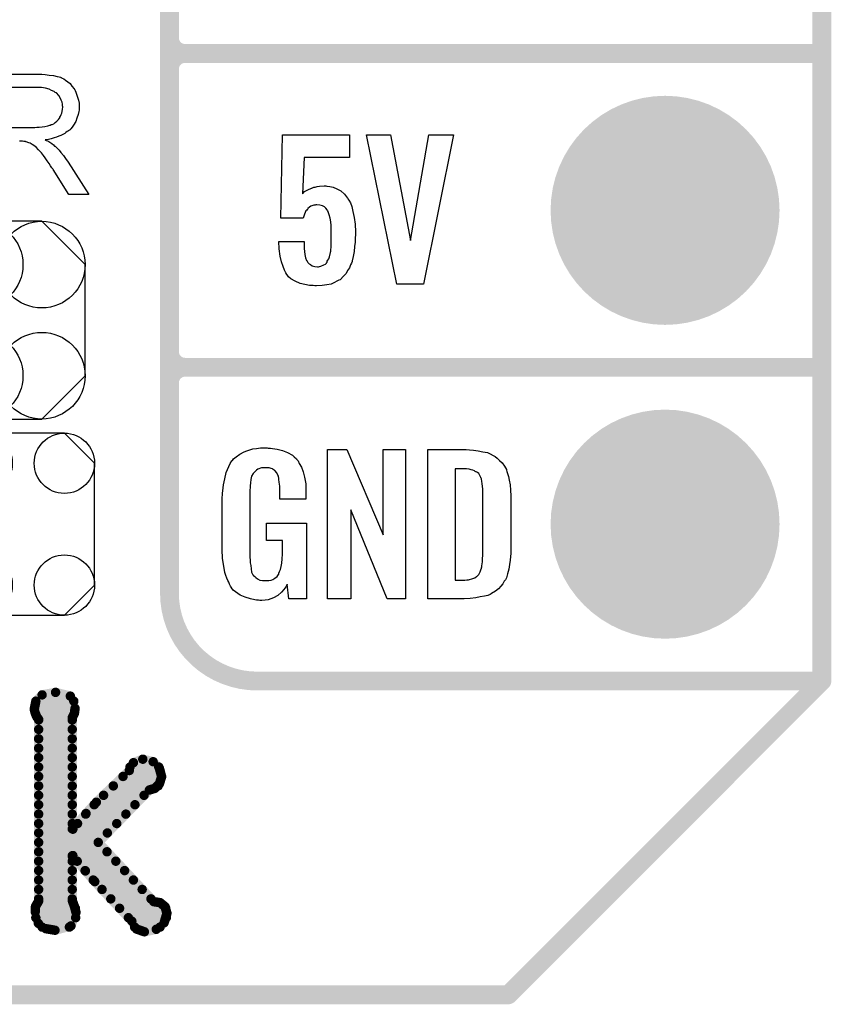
# Model space of a CAD drawing. Extents: x -0.07 to 0.95, y -0.15 to 2.1.
# Tile 6 of 14: x 0.69 to 0.95, y -0.15 to 0.16. Entities that reach past the tile are written whole.
import ezdxf

# ---------------------------------------------------------------- set-up
doc = ezdxf.new("R2010")
doc.units = 0
doc.layers.get('0').update_dxf_attribs({"linetype": 'CONTINUOUS'})
for name, color, linetype in [('gko', 6, 'CONTINUOUS'), ('gto', 2, 'CONTINUOUS'), ('gts', 1, 'CONTINUOUS')]:
    doc.layers.add(name, color=color, linetype=linetype)

# ---------------------------------------------------------------- blocks, each defined once
blk = doc.blocks.new('D97')
at = {"const_width": 0.003}
blk.add_lwpolyline([(-0.0015, 0, 1), (0.0015, 0, 1)], format="xyb", close=True, dxfattribs=at)
blk = doc.blocks.new('D99')
at = {"const_width": 0.0015}
blk.add_lwpolyline([(-0.00075, 0, 1), (0.00075, 0, 1)], format="xyb", close=True, dxfattribs=at)
blk = doc.blocks.new('D148')
blk.add_lwpolyline([(0.0227, -0.0194), (0.0227, 0.0194), (0.0131, 0.029), (-0.0131, 0.029), (-0.0227, 0.0194), (-0.0227, -0.0194), (-0.0131, -0.029), (0.0131, -0.029)], close=True)
for centre in [(-0.0131, 0.0194), (0.0131, 0.0194), (-0.0131, -0.0194), (0.0131, -0.0194)]:
    blk.add_circle(centre, 0.0096)
blk = doc.blocks.new('D156')
blk.add_lwpolyline([(-0.0237, 0.0177), (-0.0237, -0.0177), (-0.0099, -0.0315), (0.0099, -0.0315), (0.0237, -0.0177), (0.0237, 0.0177), (0.0099, 0.0315), (-0.0099, 0.0315)], close=True)
for centre in [(-0.0099, 0.0177), (0.0099, 0.0177), (-0.0099, -0.0177), (0.0099, -0.0177)]:
    blk.add_circle(centre, 0.0138)
blk = doc.blocks.new('D107')
at = {"const_width": 0.0365}
blk.add_lwpolyline([(-0.01825, 0, 1), (0.01825, 0, 1)], format="xyb", close=True, dxfattribs=at)

msp = doc.modelspace()

# ---------------------------------------------------------------- linework, layer by layer
at = {"layer": 'gko', "color": 6, "const_width": 0.006}
for points in [[(0.95, -0.05), (0.95, 2.01)], [(0.85, -0.15), (0.95, -0.05)], [(-0.05, -0.15), (0.85, -0.15)]]:
    msp.add_lwpolyline(points, dxfattribs=at)
at = {"layer": 'gto', "color": 2}
for points, const_width in [([(0.742, -0.022), (0.742, 0.722)], 0.006), ([(0.742, 0.155), (0.742, 0.245)], 0.006), ([(0.742, 0.155), (0.742, 0.155)], 0.006), ([(0.742, 0.155), (0.742, 0.155)], 0.006), ([(0.747, 0.15), (0.747, 0.15)], 0.006), ([(0.747, 0.15), (0.747, 0.15)], 0.006), ([(0.747, 0.15), (0.747, 0.15)], 0.006), ([(0.747, 0.15), (0.747, 0.15)], 0.006), ([(0.747, 0.15), (0.95, 0.15)], 0.006), ([(0.747, 0.15), (0.95, 0.15)], 0.006), ([(0.742, 0.055), (0.742, 0.145)], 0.006), ([(0.742, 0.055), (0.742, 0.055)], 0.006), ([(0.742, 0.055), (0.742, 0.055)], 0.006), ([(0.747, 0.05), (0.747, 0.05)], 0.006), ([(0.747, 0.05), (0.747, 0.05)], 0.006), ([(0.747, 0.05), (0.747, 0.05)], 0.006), ([(0.747, 0.05), (0.747, 0.05)], 0.006), ([(0.747, 0.05), (0.95, 0.05)], 0.006), ([(0.747, 0.05), (0.95, 0.05)], 0.006), ([(0.742, -0.022), (0.742, -0.022)], 0.006), ([(0.742, -0.022), (0.742, -0.022)], 0.006), ([(0.77, -0.05), (0.95, -0.05)], 0.006), ([(0.8996, -0.05), (0.939, -0.05)], 0.006), ([(0.6994, -0.0564), (0.7014, -0.0544)], 0.003), ([(0.7014, -0.0544), (0.7057, -0.0536)], 0.003), ([(0.7057, -0.0536), (0.7104, -0.0548)], 0.003), ([(0.7104, -0.0548), (0.7119, -0.0587)], 0.003), ([(0.6989, -0.059), (0.6994, -0.0564)], 0.003), ([(0.6994, -0.0564), (0.7115, -0.0564)], 0.003), ([(0.6989, -0.059), (0.6992, -0.0602)], 0.003), ([(0.699, -0.0594), (0.7118, -0.0594)], 0.003), ([(0.6992, -0.0602), (0.6997, -0.0614)], 0.003), ([(0.711, -0.0617), (0.7117, -0.0603)], 0.003), ([(0.7117, -0.0603), (0.7119, -0.0587)], 0.003), ([(0.6997, -0.0614), (0.7003, -0.0622)], 0.003), ([(0.7003, -0.1201), (0.7003, -0.0622)], 0.003), ([(0.7003, -0.0624), (0.711, -0.0624)], 0.003), ([(0.711, -0.0971), (0.711, -0.0617)], 0.003), ([(0.7003, -0.0654), (0.711, -0.0654)], 0.003), ([(0.7003, -0.0684), (0.711, -0.0684)], 0.003), ([(0.7003, -0.0714), (0.711, -0.0714)], 0.003), ([(0.7003, -0.0744), (0.711, -0.0744)], 0.003), ([(0.7292, -0.0785), (0.7305, -0.076)], 0.003), ([(0.7305, -0.076), (0.7335, -0.0749)], 0.003), ([(0.7335, -0.0749), (0.7368, -0.0757)], 0.003), ([(0.7368, -0.0757), (0.7388, -0.0778)], 0.003), ([(0.7003, -0.0774), (0.711, -0.0774)], 0.003), ([(0.7187, -0.0886), (0.7292, -0.0785)], 0.003), ([(0.7294, -0.0774), (0.7386, -0.0774)], 0.003), ([(0.7388, -0.0778), (0.7395, -0.0805)], 0.003), ([(0.7003, -0.0804), (0.711, -0.0804)], 0.003), ([(0.7272, -0.0804), (0.7395, -0.0804)], 0.003), ([(0.7373, -0.0842), (0.7388, -0.0827)], 0.003), ([(0.7388, -0.0827), (0.7395, -0.0805)], 0.003), ([(0.7003, -0.0834), (0.711, -0.0834)], 0.003), ([(0.7193, -0.1014), (0.7356, -0.0847)], 0.003), ([(0.7241, -0.0834), (0.7384, -0.0834)], 0.003), ([(0.7356, -0.0847), (0.7373, -0.0842)], 0.003), ([(0.7003, -0.0864), (0.711, -0.0864)], 0.003), ([(0.7154, -0.0922), (0.7187, -0.0886)], 0.003), ([(0.721, -0.0864), (0.7339, -0.0864)], 0.003), ([(0.7003, -0.0894), (0.711, -0.0894)], 0.003), ([(0.7003, -0.0924), (0.711, -0.0924)], 0.003), ([(0.7112, -0.0972), (0.7154, -0.0922)], 0.003), ([(0.7153, -0.0924), (0.7281, -0.0924)], 0.003), ([(0.718, -0.0894), (0.731, -0.0894)], 0.003), ([(0.7003, -0.0954), (0.711, -0.0954)], 0.003), ([(0.7127, -0.0954), (0.7252, -0.0954)], 0.003), ([(0.7003, -0.0984), (0.7222, -0.0984)], 0.003), ([(0.711, -0.0971), (0.7112, -0.0972)], 0.003), ([(0.7003, -0.1014), (0.7193, -0.1014)], 0.003), ([(0.7193, -0.1014), (0.737, -0.1203)], 0.003), ([(0.7003, -0.1044), (0.7221, -0.1044)], 0.003), ([(0.7003, -0.1074), (0.711, -0.1074)], 0.003), ([(0.711, -0.1057), (0.7112, -0.1056)], 0.003), ([(0.711, -0.1199), (0.711, -0.1057)], 0.003), ([(0.7112, -0.1056), (0.7152, -0.1105)], 0.003), ([(0.7126, -0.1074), (0.7249, -0.1074)], 0.003), ([(0.7003, -0.1104), (0.711, -0.1104)], 0.003), ([(0.7151, -0.1104), (0.7277, -0.1104)], 0.003), ([(0.7152, -0.1105), (0.7182, -0.1139)], 0.003), ([(0.7003, -0.1134), (0.711, -0.1134)], 0.003), ([(0.7177, -0.1134), (0.7305, -0.1134)], 0.003), ([(0.7182, -0.1139), (0.73, -0.1265)], 0.003), ([(0.7003, -0.1164), (0.711, -0.1164)], 0.003), ([(0.7205, -0.1164), (0.7333, -0.1164)], 0.003), ([(0.6993, -0.1218), (0.7003, -0.1201)], 0.003), ([(0.7003, -0.1194), (0.711, -0.1194)], 0.003), ([(0.711, -0.1199), (0.7117, -0.1218)], 0.003), ([(0.7233, -0.1194), (0.7361, -0.1194)], 0.003), ([(0.737, -0.1203), (0.739, -0.1206)], 0.003), ([(0.739, -0.1206), (0.7406, -0.1219)], 0.003), ([(0.6992, -0.1235), (0.6993, -0.1218)], 0.003), ([(0.6992, -0.1224), (0.712, -0.1224)], 0.003), ([(0.6992, -0.1235), (0.7002, -0.1272)], 0.003), ([(0.7106, -0.128), (0.7122, -0.1237)], 0.003), ([(0.7117, -0.1218), (0.7122, -0.1237)], 0.003), ([(0.7261, -0.1224), (0.7408, -0.1224)], 0.003), ([(0.7406, -0.1219), (0.7412, -0.124)], 0.003), ([(0.6994, -0.1254), (0.7121, -0.1254)], 0.003), ([(0.7289, -0.1254), (0.741, -0.1254)], 0.003), ([(0.73, -0.1265), (0.7315, -0.129)], 0.003), ([(0.7403, -0.127), (0.7412, -0.124)], 0.003), ([(0.7002, -0.1272), (0.7026, -0.1289)], 0.003), ([(0.7014, -0.1284), (0.7101, -0.1284)], 0.003), ([(0.7026, -0.1289), (0.7055, -0.1294)], 0.003), ([(0.7055, -0.1294), (0.7106, -0.128)], 0.003), ([(0.7309, -0.1284), (0.739, -0.1284)], 0.003), ([(0.7315, -0.129), (0.734, -0.1299)], 0.003), ([(0.734, -0.1299), (0.7378, -0.1291)], 0.003), ([(0.7378, -0.1291), (0.7403, -0.127)], 0.003)]:
    msp.add_lwpolyline(points, dxfattribs=dict(at, const_width=const_width))
at = {"layer": 'gto', "color": 2, "const_width": 0.006}
for points in [[(0.742, 0.155, 0.414214), (0.747, 0.15)], [(0.747, 0.15, 0.414214), (0.742, 0.145)], [(0.747, 0.15, 0.414214), (0.742, 0.145)], [(0.742, 0.055, 0.414214), (0.747, 0.05)], [(0.747, 0.05, 0.414214), (0.742, 0.045)], [(0.747, 0.05, 0.414214), (0.742, 0.045)], [(0.742, -0.022, 0.414214), (0.77, -0.05)]]:
    msp.add_lwpolyline(points, format="xyb", dxfattribs=at)
at = {"layer": 'gto', "color": 2}
for points in [[(0.6825, 0.1434), (0.7003, 0.1434), (0.7008, 0.1434)], [(0.7008, 0.1434), (0.7013, 0.1434), (0.7024, 0.1433), (0.7037, 0.1431), (0.705, 0.143), (0.7062, 0.1427), (0.7068, 0.1425), (0.7073, 0.1424), (0.7074, 0.1424), (0.7074, 0.1423), (0.7078, 0.1421), (0.7083, 0.1419), (0.7089, 0.1415), (0.7096, 0.141), (0.7103, 0.1404), (0.7109, 0.1396), (0.7116, 0.1387), (0.7116, 0.1386), (0.7117, 0.1386), (0.7119, 0.1382), (0.7121, 0.1377), (0.7124, 0.137), (0.7127, 0.1361), (0.713, 0.1351), (0.7132, 0.1341), (0.7132, 0.1329), (0.7132, 0.1329), (0.7132, 0.1328), (0.7132, 0.1325), (0.7132, 0.1322), (0.7132, 0.1319), (0.7131, 0.1315), (0.7129, 0.1305), (0.7125, 0.1294), (0.7121, 0.1283), (0.7114, 0.1271), (0.711, 0.1265), (0.7106, 0.126), (0.7105, 0.1259), (0.7104, 0.1259), (0.7103, 0.1257), (0.7101, 0.1255), (0.7098, 0.1253), (0.7094, 0.1251), (0.709, 0.1248), (0.7086, 0.1245), (0.708, 0.1242), (0.7074, 0.1239), (0.7067, 0.1236), (0.706, 0.1233), (0.7052, 0.1231), (0.7043, 0.1228), (0.7034, 0.1226), (0.7024, 0.1225), (0.7025, 0.1224), (0.7027, 0.1223), (0.7031, 0.1221), (0.7035, 0.1219), (0.7045, 0.1213), (0.705, 0.1209), (0.7054, 0.1205), (0.7056, 0.1204), (0.7058, 0.1202), (0.7063, 0.1197), (0.7068, 0.1192), (0.7074, 0.1184), (0.7082, 0.1175), (0.7089, 0.1165), (0.7097, 0.1154), (0.7163, 0.105), (0.7099, 0.105), (0.7049, 0.113), (0.7049, 0.113), (0.7048, 0.1132), (0.7047, 0.1133), (0.7045, 0.1135), (0.7041, 0.1142), (0.7036, 0.1149), (0.703, 0.1158), (0.7024, 0.1167), (0.7018, 0.1175), (0.7012, 0.1183), (0.7012, 0.1183), (0.701, 0.1185), (0.7007, 0.1189), (0.7003, 0.1193), (0.6995, 0.1201), (0.6991, 0.1205), (0.6986, 0.1208), (0.6986, 0.1209), (0.6985, 0.1209), (0.6982, 0.121), (0.6979, 0.1212), (0.6976, 0.1214), (0.6972, 0.1215), (0.6963, 0.1218), (0.6962, 0.1218), (0.6961, 0.1219), (0.6959, 0.1219), (0.6956, 0.1219), (0.6952, 0.122), (0.6948, 0.122), (0.6942, 0.122)], [(0.6997, 0.1391), (0.6876, 0.1391)], [(0.6876, 0.1264), (0.6991, 0.1264), (0.6997, 0.1265), (0.7005, 0.1265), (0.7014, 0.1266), (0.7023, 0.1267), (0.7032, 0.1269), (0.7039, 0.1271), (0.7041, 0.1271), (0.7043, 0.1273), (0.7046, 0.1274), (0.7051, 0.1276), (0.7056, 0.128), (0.7061, 0.1284), (0.7066, 0.1289), (0.7069, 0.1294), (0.707, 0.1295), (0.7071, 0.1297), (0.7073, 0.13), (0.7075, 0.1305), (0.7077, 0.131), (0.7078, 0.1315), (0.7079, 0.1322), (0.708, 0.1329), (0.708, 0.1329), (0.708, 0.133), (0.7079, 0.1333), (0.7079, 0.1338), (0.7078, 0.1345), (0.7075, 0.1351), (0.7072, 0.1359), (0.7067, 0.1366), (0.706, 0.1374), (0.7059, 0.1374), (0.7056, 0.1376), (0.7052, 0.1379), (0.7044, 0.1382), (0.7036, 0.1386), (0.7025, 0.1389), (0.7012, 0.1391), (0.6997, 0.1391)], [(0.7994, 0.1168), (0.7849, 0.1168), (0.7844, 0.1053), (0.7845, 0.1054), (0.7846, 0.1055), (0.7851, 0.106), (0.7861, 0.1065), (0.7873, 0.1071), (0.7874, 0.1071), (0.7876, 0.1072), (0.788, 0.1074), (0.7885, 0.1074), (0.7891, 0.1076), (0.7898, 0.1077), (0.7913, 0.1078), (0.7918, 0.1078), (0.7922, 0.1077), (0.7931, 0.1076), (0.7942, 0.1074), (0.7954, 0.1069), (0.7966, 0.1062), (0.7978, 0.1052), (0.7988, 0.1039), (0.7989, 0.1037), (0.7992, 0.1032), (0.7997, 0.1024), (0.8001, 0.1012), (0.8005, 0.0996), (0.8009, 0.0977), (0.8012, 0.0956), (0.8013, 0.0931), (0.8013, 0.093), (0.8013, 0.0928), (0.8013, 0.0926), (0.8013, 0.0922), (0.8012, 0.0912), (0.8012, 0.0899), (0.801, 0.0885), (0.8009, 0.0869), (0.8006, 0.0853), (0.8002, 0.0839), (0.8002, 0.0837), (0.8, 0.0832), (0.7997, 0.0826), (0.7994, 0.0817), (0.7988, 0.0808), (0.7983, 0.0799), (0.7974, 0.0789), (0.7965, 0.078), (0.7964, 0.0779), (0.796, 0.0777), (0.7954, 0.0774), (0.7946, 0.077), (0.7935, 0.0765), (0.7922, 0.0763), (0.7907, 0.076), (0.7889, 0.0759), (0.7883, 0.0759), (0.7878, 0.076), (0.7873, 0.076), (0.7866, 0.0761), (0.7852, 0.0764), (0.7837, 0.0767), (0.7821, 0.0774), (0.7807, 0.0782), (0.78, 0.0788), (0.7795, 0.0794), (0.7794, 0.0796), (0.7791, 0.0801), (0.7787, 0.0809), (0.7782, 0.0821), (0.7777, 0.0836), (0.7773, 0.0854), (0.777, 0.0877), (0.7769, 0.0901), (0.7849, 0.0901), (0.7849, 0.09), (0.7849, 0.0895), (0.7849, 0.0888), (0.7849, 0.0878), (0.785, 0.0869), (0.7852, 0.0859), (0.7854, 0.0849), (0.7857, 0.084), (0.7858, 0.084), (0.7859, 0.0838), (0.7861, 0.0834), (0.7865, 0.083), (0.787, 0.0827), (0.7875, 0.0823), (0.7883, 0.0821), (0.7892, 0.082), (0.7895, 0.082), (0.7898, 0.0821), (0.7903, 0.0822), (0.7912, 0.0826), (0.7917, 0.0828), (0.7921, 0.0832), (0.7921, 0.0833), (0.7923, 0.0835), (0.7923, 0.0838), (0.7925, 0.0841), (0.7928, 0.0846), (0.793, 0.0852), (0.7933, 0.0866), (0.7933, 0.0867), (0.7934, 0.087), (0.7934, 0.0875), (0.7935, 0.0882), (0.7935, 0.089), (0.7935, 0.0901), (0.7935, 0.0913), (0.7935, 0.0926), (0.7935, 0.0926), (0.7935, 0.0927), (0.7935, 0.0933), (0.7935, 0.0941), (0.7935, 0.0952), (0.7934, 0.0963), (0.7932, 0.0975), (0.7929, 0.0986), (0.7926, 0.0995), (0.7926, 0.0996), (0.7924, 0.0999), (0.7923, 0.1002), (0.7919, 0.1007), (0.7914, 0.1011), (0.7908, 0.1014), (0.7899, 0.1017), (0.789, 0.1018), (0.7887, 0.1018), (0.7885, 0.1017), (0.788, 0.1016), (0.7871, 0.1013), (0.7866, 0.101), (0.7861, 0.1006), (0.7861, 0.1005), (0.786, 0.1004), (0.7858, 0.1001), (0.7855, 0.0998), (0.785, 0.0988), (0.7846, 0.0975), (0.7775, 0.0975), (0.778, 0.1241), (0.7994, 0.1241), (0.7994, 0.1168)], [(0.823, 0.0765), (0.8145, 0.0765), (0.8048, 0.1241), (0.8125, 0.1241), (0.8188, 0.0904), (0.8247, 0.1241), (0.8325, 0.1241), (0.823, 0.0765)], [(0.7735, 0.0242), (0.7742, 0.0242), (0.7748, 0.0241), (0.7763, 0.0239), (0.778, 0.0235), (0.7796, 0.0228), (0.7812, 0.022), (0.7818, 0.0215), (0.7825, 0.0208), (0.7826, 0.0206), (0.783, 0.0202), (0.7834, 0.0193), (0.7841, 0.0182), (0.7846, 0.0167), (0.7851, 0.015), (0.7855, 0.0129), (0.7855, 0.0105), (0.7855, 0.008), (0.7772, 0.008), (0.7772, 0.0106), (0.7772, 0.0107), (0.7772, 0.0111), (0.7772, 0.0116), (0.7772, 0.0121), (0.777, 0.0134), (0.7769, 0.0142), (0.7769, 0.0147), (0.7769, 0.0148), (0.7768, 0.015), (0.7768, 0.0153), (0.7766, 0.0156), (0.7762, 0.0164), (0.7756, 0.0171), (0.7754, 0.0172), (0.7751, 0.0174), (0.7748, 0.0176), (0.7744, 0.0177), (0.7738, 0.0179), (0.7732, 0.0179), (0.7721, 0.0179), (0.7718, 0.0179), (0.7713, 0.0179), (0.7702, 0.0175), (0.7697, 0.0172), (0.7693, 0.0168), (0.7691, 0.0166), (0.7687, 0.0161), (0.7682, 0.0153), (0.7679, 0.0142), (0.7679, 0.0141), (0.7679, 0.0139), (0.7678, 0.0135), (0.7678, 0.013), (0.7677, 0.0124), (0.7677, 0.0117), (0.7676, 0.0108), (0.7676, 0.0099), (0.7676, -0.01), (0.7676, -0.0102), (0.7676, -0.0106), (0.7677, -0.0114), (0.7677, -0.0123), (0.7679, -0.0132), (0.7681, -0.0142), (0.7682, -0.0153), (0.7686, -0.0161), (0.7687, -0.0162), (0.7688, -0.0164), (0.7692, -0.0167), (0.7695, -0.017), (0.7701, -0.0174), (0.7708, -0.0178), (0.7717, -0.0179), (0.7727, -0.018), (0.7732, -0.018), (0.7737, -0.0179), (0.7744, -0.0178), (0.775, -0.0176), (0.7756, -0.0172), (0.7763, -0.0167), (0.7768, -0.016), (0.7769, -0.0159), (0.7769, -0.0156), (0.7771, -0.0151), (0.7774, -0.0144), (0.7776, -0.0135), (0.7778, -0.0124), (0.7779, -0.0111), (0.778, -0.0096), (0.778, -0.0052), (0.7729, -0.0052), (0.7729, 0.0003), (0.7857, 0.0003), (0.7857, -0.0238), (0.7801, -0.0238), (0.7795, -0.0191), (0.7795, -0.0192), (0.7794, -0.0193), (0.7791, -0.02), (0.7785, -0.0208), (0.7777, -0.0217), (0.7766, -0.0227), (0.7752, -0.0235), (0.7735, -0.0241), (0.7725, -0.0242), (0.7715, -0.0243), (0.7708, -0.0243), (0.7704, -0.0242), (0.7698, -0.0242), (0.7692, -0.0241), (0.7678, -0.0238), (0.7661, -0.0233), (0.7645, -0.0226), (0.7631, -0.0216), (0.7623, -0.021), (0.7618, -0.0203), (0.7618, -0.0202), (0.7617, -0.0201), (0.7615, -0.0198), (0.7613, -0.0195), (0.7611, -0.0191), (0.7609, -0.0185), (0.7606, -0.0179), (0.7603, -0.0172), (0.76, -0.0164), (0.7597, -0.0154), (0.7593, -0.0134), (0.7589, -0.0109), (0.7588, -0.0081), (0.7588, 0.0079), (0.7588, 0.008), (0.7588, 0.0082), (0.7588, 0.0086), (0.7589, 0.0092), (0.7589, 0.0099), (0.759, 0.0106), (0.7592, 0.0125), (0.7596, 0.0144), (0.7601, 0.0165), (0.7609, 0.0184), (0.7613, 0.0193), (0.7619, 0.0202), (0.7619, 0.0203), (0.7621, 0.0203), (0.7624, 0.0208), (0.7633, 0.0215), (0.7644, 0.0223), (0.7658, 0.023), (0.7667, 0.0234), (0.7676, 0.0237), (0.7686, 0.024), (0.7698, 0.0241), (0.771, 0.0243), (0.7731, 0.0243), (0.7735, 0.0242)], [(0.8172, -0.0238), (0.8114, -0.0238), (0.7998, 0.0046), (0.7998, -0.0238), (0.7924, -0.0238), (0.7924, 0.0238), (0.7985, 0.0238), (0.8101, -0.0034), (0.8101, 0.0238), (0.8172, 0.0238), (0.8172, -0.0238)], [(0.8376, 0.0237), (0.8389, 0.0236), (0.8404, 0.0234), (0.8419, 0.0231), (0.8434, 0.0228), (0.8447, 0.0222), (0.8448, 0.0221), (0.8452, 0.0219), (0.8458, 0.0216), (0.8465, 0.021), (0.8472, 0.0203), (0.8481, 0.0195), (0.8488, 0.0185), (0.8494, 0.0174), (0.8495, 0.0172), (0.8496, 0.0168), (0.8498, 0.0161), (0.8501, 0.0152), (0.8503, 0.014), (0.8506, 0.0125), (0.8507, 0.0108), (0.8508, 0.009), (0.8508, -0.0083), (0.8508, -0.0084), (0.8508, -0.0086), (0.8508, -0.0089), (0.8508, -0.0093), (0.8507, -0.0103), (0.8506, -0.0115), (0.8504, -0.0129), (0.8502, -0.0143), (0.8498, -0.0158), (0.8494, -0.0171), (0.8493, -0.0173), (0.8491, -0.0177), (0.8487, -0.0182), (0.8483, -0.019), (0.8476, -0.0198), (0.8469, -0.0206), (0.8459, -0.0214), (0.8447, -0.0221), (0.8446, -0.0222), (0.8442, -0.0224), (0.8435, -0.0227), (0.8424, -0.0229), (0.8411, -0.0232), (0.8397, -0.0235), (0.8379, -0.0237), (0.836, -0.0238), (0.8244, -0.0238), (0.8244, 0.0238), (0.8366, 0.0238), (0.8376, 0.0237)], [(0.8367, 0.0176), (0.8331, 0.0176), (0.8331, -0.0178), (0.8362, -0.0178), (0.8368, -0.0177), (0.8373, -0.0177), (0.8387, -0.0173), (0.8394, -0.0171), (0.8399, -0.0167), (0.84, -0.0167), (0.8401, -0.0166), (0.8406, -0.016), (0.8411, -0.0152), (0.8413, -0.0146), (0.8415, -0.014), (0.8415, -0.0139), (0.8416, -0.0136), (0.8416, -0.0132), (0.8417, -0.0127), (0.8418, -0.0119), (0.8418, -0.011), (0.8419, -0.0099), (0.8419, -0.0087), (0.8419, 0.0095), (0.8419, 0.0097), (0.8419, 0.0101), (0.8419, 0.0106), (0.8419, 0.0113), (0.8417, 0.0129), (0.8416, 0.0137), (0.8415, 0.0143), (0.8415, 0.0144), (0.8414, 0.0146), (0.8413, 0.0149), (0.8411, 0.0153), (0.8406, 0.0161), (0.8402, 0.0165), (0.8398, 0.0167), (0.8397, 0.0167), (0.8395, 0.0168), (0.8392, 0.017), (0.8387, 0.0172), (0.8382, 0.0173), (0.8375, 0.0175), (0.8367, 0.0176)]]:
    msp.add_lwpolyline(points, dxfattribs=at)

# ---------------------------------------------------------------- block references
at = {"layer": 'gko'}
for p in [(0.95, -0.05), (0.95, -0.05), (0.85, -0.15)]:
    msp.add_blockref('D97', p, dxfattribs=at)
at = {"layer": 'gto'}
for name, p in [('D97', (0.742, 0.155)), ('D97', (0.742, 0.155)), ('D97', (0.742, 0.155)), ('D97', (0.742, 0.155)), ('D97', (0.747, 0.15)), ('D97', (0.747, 0.15)), ('D97', (0.747, 0.15)), ('D97', (0.747, 0.15)), ('D97', (0.747, 0.15)), ('D97', (0.747, 0.15)), ('D97', (0.747, 0.15)), ('D97', (0.747, 0.15)), ('D97', (0.747, 0.15)), ('D97', (0.95, 0.15)), ('D97', (0.95, 0.15)), ('D97', (0.742, 0.145)), ('D97', (0.742, 0.145)), ('D97', (0.742, 0.145)), ('D97', (0.742, 0.055)), ('D97', (0.742, 0.055)), ('D97', (0.742, 0.055)), ('D97', (0.742, 0.055)), ('D97', (0.747, 0.05)), ('D97', (0.747, 0.05)), ('D97', (0.747, 0.05)), ('D97', (0.747, 0.05)), ('D97', (0.747, 0.05)), ('D97', (0.747, 0.05)), ('D97', (0.747, 0.05)), ('D97', (0.747, 0.05)), ('D97', (0.747, 0.05)), ('D97', (0.95, 0.05)), ('D97', (0.95, 0.05)), ('D97', (0.742, 0.045)), ('D97', (0.742, 0.045)), ('D97', (0.742, -0.022)), ('D97', (0.742, -0.022)), ('D97', (0.742, -0.022)), ('D97', (0.742, -0.022)), ('D97', (0.77, -0.05)), ('D97', (0.77, -0.05)), ('D97', (0.8996, -0.05)), ('D97', (0.939, -0.05)), ('D97', (0.95, -0.05)), ('D99', (0.7014, -0.0544)), ('D99', (0.7014, -0.0544)), ('D99', (0.7057, -0.0536)), ('D99', (0.7057, -0.0536)), ('D99', (0.7104, -0.0548)), ('D99', (0.7104, -0.0548)), ('D99', (0.6994, -0.0564)), ('D99', (0.6994, -0.0564)), ('D99', (0.6994, -0.0564)), ('D99', (0.7115, -0.0564)), ('D99', (0.6989, -0.059)), ('D99', (0.6989, -0.059)), ('D99', (0.699, -0.0594)), ('D99', (0.6992, -0.0602)), ('D99', (0.7117, -0.0603)), ('D99', (0.7118, -0.0594)), ('D99', (0.7119, -0.0587)), ('D99', (0.7119, -0.0587)), ('D99', (0.6997, -0.0614)), ('D99', (0.7003, -0.0622)), ('D99', (0.7003, -0.0622)), ('D99', (0.7003, -0.0624)), ('D99', (0.711, -0.0617)), ('D99', (0.711, -0.0617)), ('D99', (0.711, -0.0624)), ('D99', (0.7003, -0.0654)), ('D99', (0.711, -0.0654)), ('D99', (0.7003, -0.0684)), ('D99', (0.711, -0.0684)), ('D99', (0.7003, -0.0714)), ('D99', (0.711, -0.0714)), ('D99', (0.7003, -0.0744)), ('D99', (0.711, -0.0744)), ('D99', (0.7305, -0.076)), ('D99', (0.7305, -0.076)), ('D99', (0.7335, -0.0749)), ('D99', (0.7335, -0.0749)), ('D99', (0.7368, -0.0757)), ('D99', (0.7368, -0.0757)), ('D99', (0.7003, -0.0774)), ('D99', (0.711, -0.0774)), ('D99', (0.7292, -0.0785)), ('D99', (0.7292, -0.0785)), ('D99', (0.7294, -0.0774)), ('D99', (0.7386, -0.0774)), ('D99', (0.7388, -0.0778)), ('D99', (0.7388, -0.0778)), ('D99', (0.7003, -0.0804)), ('D99', (0.711, -0.0804)), ('D99', (0.7272, -0.0804)), ('D99', (0.7388, -0.0827)), ('D99', (0.7395, -0.0804)), ('D99', (0.7395, -0.0805)), ('D99', (0.7395, -0.0805)), ('D99', (0.7003, -0.0834)), ('D99', (0.711, -0.0834)), ('D99', (0.7241, -0.0834)), ('D99', (0.7356, -0.0847)), ('D99', (0.7373, -0.0842)), ('D99', (0.7384, -0.0834)), ('D99', (0.7003, -0.0864)), ('D99', (0.711, -0.0864)), ('D99', (0.7187, -0.0886)), ('D99', (0.7187, -0.0886)), ('D99', (0.721, -0.0864)), ('D99', (0.7339, -0.0864)), ('D99', (0.7003, -0.0894)), ('D99', (0.7003, -0.0924)), ('D99', (0.711, -0.0894)), ('D99', (0.711, -0.0924)), ('D99', (0.7153, -0.0924)), ('D99', (0.7154, -0.0922)), ('D99', (0.7154, -0.0922)), ('D99', (0.718, -0.0894)), ('D99', (0.7281, -0.0924)), ('D99', (0.731, -0.0894)), ('D99', (0.7003, -0.0954)), ('D99', (0.711, -0.0954)), ('D99', (0.7127, -0.0954)), ('D99', (0.7252, -0.0954)), ('D99', (0.7003, -0.0984)), ('D99', (0.711, -0.0971)), ('D99', (0.711, -0.0971)), ('D99', (0.7112, -0.0972)), ('D99', (0.7112, -0.0972)), ('D99', (0.7222, -0.0984)), ('D99', (0.7003, -0.1014)), ('D99', (0.7193, -0.1014)), ('D99', (0.7193, -0.1014)), ('D99', (0.7193, -0.1014)), ('D99', (0.7003, -0.1044)), ('D99', (0.7221, -0.1044)), ('D99', (0.7003, -0.1074)), ('D99', (0.711, -0.1057)), ('D99', (0.711, -0.1074)), ('D99', (0.7112, -0.1056)), ('D99', (0.7126, -0.1074)), ('D99', (0.7249, -0.1074)), ('D99', (0.7003, -0.1104)), ('D99', (0.711, -0.1104)), ('D99', (0.7151, -0.1104)), ('D99', (0.7152, -0.1105)), ('D99', (0.7277, -0.1104)), ('D99', (0.7003, -0.1134)), ('D99', (0.711, -0.1134)), ('D99', (0.7177, -0.1134)), ('D99', (0.7182, -0.1139)), ('D99', (0.7305, -0.1134)), ('D99', (0.7003, -0.1164)), ('D99', (0.711, -0.1164)), ('D99', (0.7205, -0.1164)), ('D99', (0.7333, -0.1164)), ('D99', (0.7003, -0.1194)), ('D99', (0.7003, -0.1201)), ('D99', (0.7003, -0.1201)), ('D99', (0.711, -0.1194)), ('D99', (0.711, -0.1199)), ('D99', (0.711, -0.1199)), ('D99', (0.7233, -0.1194)), ('D99', (0.7361, -0.1194)), ('D99', (0.737, -0.1203)), ('D99', (0.737, -0.1203)), ('D99', (0.739, -0.1206)), ('D99', (0.739, -0.1206)), ('D99', (0.6992, -0.1224)), ('D99', (0.6992, -0.1235)), ('D99', (0.6992, -0.1235)), ('D99', (0.6993, -0.1218)), ('D99', (0.6993, -0.1218)), ('D99', (0.7117, -0.1218)), ('D99', (0.7117, -0.1218)), ('D99', (0.712, -0.1224)), ('D99', (0.7122, -0.1237)), ('D99', (0.7122, -0.1237)), ('D99', (0.7261, -0.1224)), ('D99', (0.7406, -0.1219)), ('D99', (0.7406, -0.1219)), ('D99', (0.7408, -0.1224)), ('D99', (0.6994, -0.1254)), ('D99', (0.7121, -0.1254)), ('D99', (0.7289, -0.1254)), ('D99', (0.73, -0.1265)), ('D99', (0.7403, -0.127)), ('D99', (0.741, -0.1254)), ('D99', (0.7412, -0.124)), ('D99', (0.7412, -0.124)), ('D99', (0.7002, -0.1272)), ('D99', (0.7014, -0.1284)), ('D99', (0.7026, -0.1289)), ('D99', (0.7055, -0.1294)), ('D99', (0.7101, -0.1284)), ('D99', (0.7106, -0.128)), ('D99', (0.7309, -0.1284)), ('D99', (0.7315, -0.129)), ('D99', (0.734, -0.1299)), ('D99', (0.7378, -0.1291)), ('D99', (0.739, -0.1284))]:
    msp.add_blockref(name, p, dxfattribs=at)
at = {"layer": 'gts'}
for name, p in [('D107', (0.9, 0.1)), ('D156', (0.6914, 0.065)), ('D107', (0.9, 0)), ('D148', (0.6954, 0))]:
    msp.add_blockref(name, p, dxfattribs=at)

doc.saveas('drawing.dxf')
